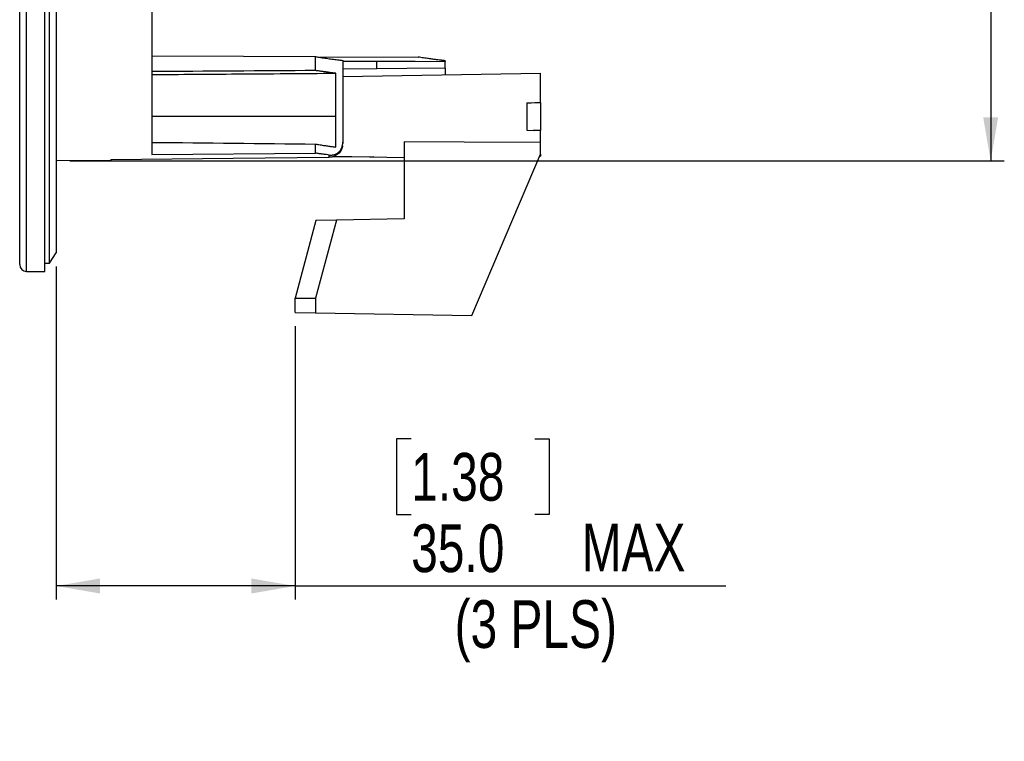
# Model space of a CAD drawing. Header units: millimetres. Extents: x 0 to 594, y 0 to 420.
# Tile 26 of 50: x 235 to 307, y 170 to 223. Entities that reach past the tile are written whole.
import ezdxf

# ---------------------------------------------------------------- set-up
doc = ezdxf.new("R2010")
doc.units = ezdxf.units.MM
doc.layers.add('SLD-0', color=7, linetype='Continuous')
doc.styles.add('SLDTEXTSTYLE0', font='TXT', dxfattribs={"width": 0.75})
doc.dimstyles.new('SLDDIMSTYLE3', dxfattribs={"dimtxt": 3.5, "dimasz": 3.2, "dimexe": 0, "dimexo": 0.0625, "dimgap": 0.875, "dimtad": 1, "dimdec": 1, "dimlfac": 2, "dimrnd": 1e-09, "dimzin": 4, "dimdsep": 46, "dimtxsty": 'SLDTEXTSTYLE0', "dimsah": 1, "dimcen": 0.09, "dimadec": 0, "dimazin": 1, "dimtfac": 1, "dimtdec": 1, "dimtofl": 0, "dimtmove": 0, "dimatfit": 3, "dimfxl": 0, "dimfrac": 2, "dimtolj": 1, "dimtzin": 12, "dimarcsym": 0})

# ---------------------------------------------------------------- blocks, each defined once
blk = doc.blocks.new('_D_3')
at = {"layer": 'SLD-0', "color": 7}
for p, q in [((237.237, 204.726), (237.237, 180.313)), ((254.737, 200.365), (254.737, 180.313)), ((263.25, 192.109), (262.184, 192.109)), ((262.184, 192.109), (262.184, 186.553)), ((272.301, 192.109), (273.368, 192.109)), ((273.368, 192.109), (273.368, 186.553)), ((262.184, 186.553), (263.25, 186.553)), ((273.368, 186.553), (272.301, 186.553)), ((254.737, 181.313), (237.237, 181.313)), ((254.737, 181.313), (286.31, 181.313))]:
    blk.add_line(p, q, dxfattribs=at)
for points in [[(237.237, 181.313), (240.437, 180.763), (240.437, 181.863)], [(254.737, 181.313), (251.537, 181.863), (251.537, 180.763)]]:
    blk.add_solid(points, dxfattribs=at)
at = {"layer": 'SLD-0', "color": 7, "char_height": 3.5, "attachment_point": 1, "style": 'SLDTEXTSTYLE0'}
for s, insert in [('1.38', (263.25, 191.065)), ('35.0', (263.25, 185.828)), ('MAX', (275.747, 185.882)), ('(3 PLS)', (266.434, 180.272))]:
    blk.add_mtext(s, dxfattribs=dict(at, insert=insert))
blk = doc.blocks.new('_D_5')
at = {"layer": 'SLD-0', "color": 7}
for p, q in [((238.237, 302.476), (306.727, 302.476)), ((305.727, 302.476), (305.727, 212.476)), ((293.903, 262.002), (293.903, 263.068)), ((293.903, 263.068), (299.459, 263.068)), ((299.459, 263.068), (299.459, 262.002)), ((293.903, 252.95), (293.903, 251.884)), ((299.459, 251.884), (299.459, 252.95)), ((293.903, 251.884), (299.459, 251.884)), ((238.237, 212.476), (306.727, 212.476))]:
    blk.add_line(p, q, dxfattribs=at)
for points in [[(305.727, 302.476), (305.177, 299.276), (306.277, 299.276)], [(305.727, 212.476), (306.277, 215.676), (305.177, 215.676)]]:
    blk.add_solid(points, dxfattribs=at)
at = {"layer": 'SLD-0', "color": 7, "char_height": 3.5, "attachment_point": 1, "rotation": 90, "style": 'SLDTEXTSTYLE0'}
for s, insert in [('180.0', (301.215, 254.296)), ('7.09', (294.948, 252.95)), ('%%c', (301.215, 249.018))]:
    blk.add_mtext(s, dxfattribs=dict(at, insert=insert))

msp = doc.modelspace()

# ---------------------------------------------------------------- linework, layer by layer
at = {"color": 7, "linetype": 'Continuous', "lineweight": 25}
for p, q in [((244.237327, 274.516689), (244.237327, 212.94377)), ((234.551788, 204.875814), (234.551788, 261.13394)), ((235.051788, 204.375814), (235.051788, 261.168714)), ((236.401788, 204.375814), (236.401788, 261.168714)), ((236.737327, 204.975814), (236.737327, 257.475814)), ((237.237327, 257.475814), (237.237327, 205.725814)), ((256.237403, 219.093683), (256.237403, 220.112407)), ((256.54661, 220.111018), (263.763738, 220.078454)), ((258.237327, 219.836947), (258.237327, 213.841765)), ((258.237327, 219.792021), (260.737327, 219.783294)), ((260.737327, 219.220716), (260.737327, 219.783294)), ((265.737327, 219.812862), (265.737327, 219.765816)), ((265.737327, 219.264622), (265.737327, 219.765816)), ((257.7242, 215.725814), (257.7242, 218.896174)), ((260.737327, 219.220716), (258.237327, 219.198897)), ((258.237327, 218.647266), (272.737327, 218.900365)), ((265.737327, 219.264622), (265.737327, 218.778179)), ((272.737327, 216.751992), (272.737327, 218.900365)), ((271.737327, 216.725814), (272.305601, 216.740695)), ((271.737327, 216.725814), (271.737327, 214.725814)), ((272.737327, 216.751992), (272.737327, 214.699636)), ((257.7242, 215.725814), (244.237327, 215.725814)), ((257.7242, 213.481384), (257.7242, 215.725814)), ((271.737327, 214.725814), (272.305601, 214.710933)), ((272.305601, 214.710933), (272.218628, 214.713212)), ((272.737327, 213.809033), (272.737327, 214.699636)), ((256.237403, 213.039827), (256.237403, 213.704687)), ((258.237327, 213.841765), (258.237327, 213.743286)), ((262.737327, 213.868603), (262.737327, 208.225814)), ((272.737327, 212.975814), (272.737327, 213.809033)), ((244.237327, 212.94377), (256.237403, 213.039827)), ((267.700462, 201.139182), (272.737327, 212.975814)), ((272.737327, 212.975814), (272.737327, 212.813089)), ((241.237327, 212.510722), (237.237327, 212.475814)), ((241.237327, 212.585954), (241.237327, 212.510722)), ((257.246054, 212.734231), (257.246054, 212.90113)), ((260.514748, 212.764609), (257.246289, 212.734276)), ((257.61898, 212.815155), (262.737327, 212.725814)), ((272.667564, 212.811872), (272.737327, 212.813089)), ((256.265592, 208.11285), (254.737556, 202.410142)), ((257.77264, 208.139155), (256.237327, 202.409289)), ((257.77264, 208.139155), (256.265592, 208.11285)), ((262.737327, 208.225814), (257.77264, 208.139155)), ((236.737327, 204.975814), (237.237327, 205.725814)), ((235.051788, 204.375814), (236.401788, 204.375814)), ((236.401788, 204.975814), (236.737327, 204.975814)), ((254.737327, 201.365455), (254.737327, 202.410142)), ((254.737556, 202.410142), (256.237327, 202.409289)), ((256.237327, 202.409289), (256.237327, 201.339272)), ((254.737327, 201.365455), (256.237327, 201.339272)), ((256.237327, 201.339272), (267.700462, 201.139182))]:
    msp.add_line(p, q, dxfattribs=at)
at = {"color": 7, "linetype": 'Continuous', "lineweight": 25, "flags": 128}
for points in [[(244.237327, 220.166722), (250.95737, 220.136278), (256.237403, 220.112407)], [(260.737327, 219.783294), (263.537042, 219.773501), (265.737327, 219.765816)], [(265.737327, 219.264622), (262.937327, 219.240102), (260.737327, 219.220716)], [(271.737327, 216.725799), (272.05556, 216.734144), (272.305601, 216.740695)], [(272.305601, 216.740695), (272.547367, 216.747023), (272.737327, 216.751992)], [(272.737327, 214.699636), (272.49556, 214.705961), (272.305601, 214.710933)], [(272.737327, 213.809033), (267.137326, 213.84216), (262.737327, 213.868603)], [(241.237327, 212.585954), (250.202215, 212.668928), (257.246054, 212.734231)]]:
    msp.add_lwpolyline(points, dxfattribs=at)
at = {"color": 7, "linetype": 'Continuous', "lineweight": 25}
msp.add_arc((235.051788, 204.875814), 0.5, 180, 270, dxfattribs=at)
for points, knots in [([(256.237403, 220.112407), (256.320784, 220.099003), (256.483757, 220.072804), (256.717547, 220.037016), (256.936214, 220.004678), (257.139445, 219.975719), (257.345839, 219.947307), (257.552512, 219.919896), (257.756232, 219.893954), (257.937916, 219.871713), (258.099065, 219.852673), (258.192189, 219.842081), (258.237327, 219.836947)], [0, 0, 0, 0, 0.109890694, 0.214787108, 0.31471023, 0.409684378, 0.499737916, 0.611506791, 0.717300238, 0.817224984, 0.911407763, 1, 1, 1, 1]), ([(265.737327, 219.812862), (265.713609, 219.815505), (265.665456, 219.820869), (265.587582, 219.829716), (265.504292, 219.839332), (265.415225, 219.849803), (265.280916, 219.865887), (265.091049, 219.889326), (264.824707, 219.923748), (264.514004, 219.966066), (264.155551, 220.017554), (263.897706, 220.057631), (263.763738, 220.078454)], [0, 0, 0, 0, 0.04704233, 0.0955039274, 0.1454089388, 0.196779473, 0.249635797, 0.3702197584, 0.4995103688, 0.6528256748, 0.8196190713, 1, 1, 1, 1]), ([(244.237327, 218.801029), (246.314892, 218.815686), (250.810545, 218.847401), (255.306142, 218.879116), (257.7242, 218.896174)], [0, 0, 0, 0, 0.462127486, 1, 1, 1, 1]), ([(257.7242, 218.896174), (257.654306, 218.904273), (257.510419, 218.920947), (257.284903, 218.948602), (257.044607, 218.979369), (256.789187, 219.013708), (256.518886, 219.051673), (256.332679, 219.079464), (256.237403, 219.093683)], [0, 0, 0, 0, 0.145307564, 0.299141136, 0.461515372, 0.632442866, 0.811934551, 1, 1, 1, 1]), ([(256.237403, 213.704687), (256.349787, 213.686007), (256.568601, 213.649635), (256.885636, 213.60021), (257.183035, 213.555979), (257.460935, 213.516553), (257.638365, 213.49285), (257.7242, 213.481384)], [0, 0, 0, 0, 0.223692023, 0.435532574, 0.635526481, 0.823679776, 1, 1, 1, 1]), ([(257.246054, 212.90113), (257.266997, 212.898918), (257.307959, 212.894591), (257.369522, 212.893422), (257.429375, 212.896133), (257.487622, 212.902842), (257.553228, 212.91492), (257.625466, 212.934462), (257.733235, 212.975652), (257.869295, 213.053072), (258.001275, 213.177577), (258.090163, 213.30211), (258.145378, 213.404706), (258.188157, 213.513378), (258.216954, 213.623242), (258.234363, 213.734044), (258.236325, 213.805357), (258.237327, 213.841765)], [0, 0, 0, 0, 0.054214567, 0.106031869, 0.155566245, 0.202935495, 0.24826153, 0.313312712, 0.373540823, 0.498797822, 0.623311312, 0.685959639, 0.748545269, 0.810286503, 0.874439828, 0.935897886, 1, 1, 1, 1]), ([(257.246054, 212.90113), (257.169509, 212.910821), (257.012333, 212.930722), (256.767269, 212.963591), (256.507846, 212.999782), (256.328959, 213.02627), (256.237403, 213.039827)], [0, 0, 0, 0, 0.231443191, 0.475247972, 0.731429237, 1, 1, 1, 1]), ([(258.228255, 213.60199), (258.224572, 213.578347), (258.217231, 213.531235), (258.199946, 213.461919), (258.178123, 213.394115), (258.151308, 213.327884), (258.104193, 213.231634), (258.02579, 213.111226), (257.902376, 212.981273), (257.758267, 212.874625), (257.614897, 212.804532), (257.482456, 212.762451), (257.365192, 212.739333), (257.285867, 212.735936), (257.246054, 212.734231)], [0, 0, 0, 0, 0.050260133, 0.10014933, 0.149922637, 0.199836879, 0.250146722, 0.374985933, 0.499976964, 0.624799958, 0.74977463, 0.833351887, 0.916358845, 1, 1, 1, 1])]:
    msp.add_open_spline(points, degree=3, knots=knots, dxfattribs=at)
for points in [[(256.237403, 219.093683), (252.23739, 219.066719), (248.237364, 219.039754), (244.237327, 219.012789)], [(244.237327, 213.831986), (248.237361, 213.789553), (252.237387, 213.74712), (256.237403, 213.704687)]]:
    msp.add_open_spline(points, degree=3, dxfattribs=at)

# ---------------------------------------------------------------- dimensions: what is measured, and where the dimension line sits
at = {"layer": 'SLD-0', "color": 7}
dim = msp.add_linear_dim(base=(305.726667, 212.475814), p1=(237.237327, 302.475814), p2=(237.237327, 212.475814), angle=90, text='%%c<>', dimstyle='SLDDIMSTYLE3', dxfattribs=at)
dim.commit()
dim.dimension.update_dxf_attribs({"geometry": '_D_5', "text_midpoint": (305.726667, 257.475814), "dimtype": 160})
dim = msp.add_linear_dim(base=(237.237327, 175.760242), p1=(254.737327, 201.365455), p2=(237.237327, 205.725814), text='<> MAX', dimstyle='SLDDIMSTYLE3', dxfattribs=at)
dim.commit()
dim.dimension.update_dxf_attribs({"geometry": '_D_3', "text_midpoint": (273.713617, 175.760242), "dimtype": 160})

doc.saveas('drawing.dxf')
